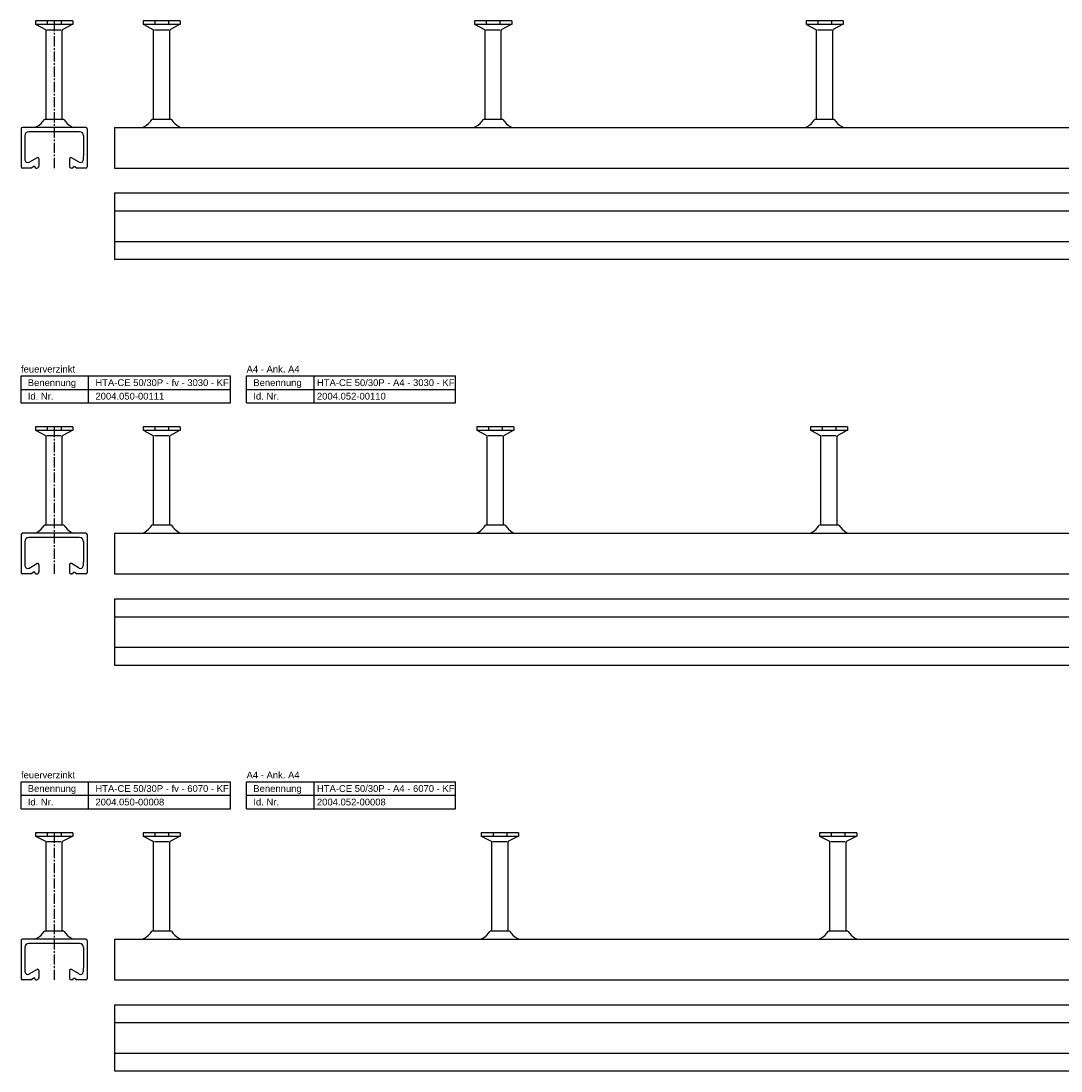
# Model space of a CAD drawing. Header units: millimetres. Extents: x 6357 to 12496, y -479 to 2742.
# Tile 1 of 7: x 6357 to 7126, y -479 to 297. Entities that reach past the tile are written whole.
import ezdxf

# ---------------------------------------------------------------- set-up
doc = ezdxf.new("R2010")
doc.units = ezdxf.units.MM
doc.header["$LTSCALE"] = 10
doc.linetypes.add('MITTE2', pattern=[1.125, 0.75, -0.125, 0.125, -0.125])
doc.layers.add('ACHSEN', color=1, linetype='MITTE2')
doc.layers.add('HALFEN', color=2, linetype='CONTINUOUS')
doc.styles.add('ARIAL50', font='arial.ttf', dxfattribs={"height": 5})

msp = doc.modelspace()

# ---------------------------------------------------------------- linework, layer by layer
at = {"layer": 'ACHSEN'}
for p, q in [((6381.47, 296.75), (6381.47, 188.05)), ((6381.47, -3.25), (6381.47, -111.95)), ((6381.47, -303.25), (6381.47, -411.95))]:
    msp.add_line(p, q, dxfattribs=at)
at = {"layer": 'HALFEN'}
for p, q in [((6395.2, 296.75), (6367.75, 296.75)), ((6367.75, 296.75), (6367.75, 294.05)), ((6376.4, 296.75), (6376.4, 294.05)), ((6386.55, 296.75), (6386.55, 294.05)), ((6395.2, 296.75), (6395.2, 294.05)), ((6474.7, 296.75), (6447.24, 296.75)), ((6447.24, 296.75), (6447.24, 294.05)), ((6455.89, 296.75), (6455.89, 294.05)), ((6466.04, 296.75), (6466.04, 294.05)), ((6474.7, 296.75), (6474.7, 294.05)), ((6719.7, 296.75), (6692.24, 296.75)), ((6692.24, 296.75), (6692.24, 294.05)), ((6700.89, 296.75), (6700.89, 294.05)), ((6711.04, 296.75), (6711.04, 294.05)), ((6719.7, 296.75), (6719.7, 294.05)), ((6964.7, 296.75), (6937.24, 296.75)), ((6937.24, 296.75), (6937.24, 294.05)), ((6945.89, 296.75), (6945.89, 294.05)), ((6956.04, 296.75), (6956.04, 294.05)), ((6964.7, 296.75), (6964.7, 294.05)), ((6395.2, 294.05), (6367.75, 294.05)), ((6368.23, 294.05), (6375.04, 290.47)), ((6375.47, 224.05), (6375.47, 289.77)), ((6376.13, 290.25), (6386.77, 290.25)), ((6387.47, 224.05), (6387.47, 289.77)), ((6394.71, 294.05), (6387.9, 290.47)), ((6474.7, 294.05), (6447.24, 294.05)), ((6447.73, 294.05), (6454.54, 290.47)), ((6454.97, 224.05), (6454.97, 289.77)), ((6455.62, 290.25), (6466.27, 290.25)), ((6466.97, 224.05), (6466.97, 289.77)), ((6474.21, 294.05), (6467.4, 290.47)), ((6719.7, 294.05), (6692.24, 294.05)), ((6692.73, 294.05), (6699.54, 290.47)), ((6699.97, 224.05), (6699.97, 289.77)), ((6700.62, 290.25), (6711.27, 290.25)), ((6711.97, 224.05), (6711.97, 289.77)), ((6719.21, 294.05), (6712.4, 290.47)), ((6964.7, 294.05), (6937.24, 294.05)), ((6937.73, 294.05), (6944.54, 290.47)), ((6944.97, 224.05), (6944.97, 289.77)), ((6945.62, 290.25), (6956.27, 290.25)), ((6956.97, 224.05), (6956.97, 289.77)), ((6964.21, 294.05), (6957.4, 290.47)), ((6404.97, 218.05), (6357.97, 218.05)), ((6388.68, 224.05), (6374.27, 224.05)), ((6388.68, 224.05), (6387.94, 224.05)), ((6425.97, 218.05), (7475.97, 218.05)), ((6425.97, 218.05), (6425.97, 188.05)), ((6468.18, 224.05), (6453.76, 224.05)), ((6713.18, 224.05), (6698.76, 224.05)), ((6958.18, 224.05), (6943.76, 224.05)), ((6356.97, 217.05), (6356.97, 189.05)), ((6359.72, 211.85), (6359.71, 199.8)), ((6400.22, 214.85), (6362.72, 214.85)), ((6403.22, 212.05), (6403.22, 199.8)), ((6405.97, 217.05), (6405.97, 189.05)), ((6359.71, 199.8), (6359.9, 193.99)), ((6362.9, 192.32), (6368.72, 195.67)), ((6370.22, 194.81), (6370.22, 189.55)), ((6392.72, 194.81), (6392.72, 189.55)), ((6400.04, 192.32), (6394.22, 195.67)), ((6403.22, 199.8), (6403.04, 193.99)), ((6364.72, 188.05), (6357.97, 188.05)), ((6366.22, 189.3), (6364.72, 188.05)), ((6367.22, 189.3), (6366.22, 189.3)), ((6367.72, 188.05), (6367.22, 189.3)), ((6367.72, 188.05), (6368.72, 188.05)), ((6395.22, 188.05), (6394.22, 188.05)), ((6395.22, 188.05), (6395.72, 189.3)), ((6395.72, 189.3), (6396.72, 189.3)), ((6396.72, 189.3), (6398.22, 188.05)), ((6404.97, 188.05), (6398.22, 188.05)), ((6425.97, 188.05), (7475.97, 188.05)), ((6425.97, 169.62), (7475.97, 169.62)), ((6425.97, 169.62), (6425.97, 120.62)), ((6425.97, 156.37), (7475.97, 156.37)), ((6425.97, 133.87), (7475.97, 133.87)), ((6425.97, 120.62), (7475.97, 120.62)), ((6356.97, 34.42), (6511.94, 34.42)), ((6356.97, 14.42), (6356.97, 34.42)), ((6406.97, 14.42), (6406.97, 34.42)), ((6511.94, 14.42), (6511.94, 34.42)), ((6523.72, 34.42), (6678.2, 34.42)), ((6523.72, 14.42), (6523.72, 34.42)), ((6573.72, 14.42), (6573.72, 34.42)), ((6678.2, 14.42), (6678.2, 34.42)), ((6356.97, 24.42), (6511.94, 24.42)), ((6523.72, 24.42), (6678.2, 24.42)), ((6356.97, 14.42), (6511.94, 14.42)), ((6523.72, 14.42), (6678.2, 14.42)), ((6395.2, -3.25), (6367.75, -3.25)), ((6367.75, -3.25), (6367.75, -5.95)), ((6395.2, -5.95), (6367.75, -5.95)), ((6368.23, -5.95), (6375.04, -9.53)), ((6376.4, -3.25), (6376.4, -5.95)), ((6386.55, -3.25), (6386.55, -5.95)), ((6394.71, -5.95), (6387.9, -9.53)), ((6395.2, -3.25), (6395.2, -5.95)), ((6474.7, -3.25), (6447.24, -3.25)), ((6447.24, -3.25), (6447.24, -5.95)), ((6474.7, -5.95), (6447.24, -5.95)), ((6447.73, -5.95), (6454.54, -9.53)), ((6455.89, -3.25), (6455.89, -5.95)), ((6466.04, -3.25), (6466.04, -5.95)), ((6474.21, -5.95), (6467.4, -9.53)), ((6474.7, -3.25), (6474.7, -5.95)), ((6721.36, -3.25), (6693.91, -3.25)), ((6693.91, -3.25), (6693.91, -5.95)), ((6721.36, -5.95), (6693.91, -5.95)), ((6694.4, -5.95), (6701.21, -9.53)), ((6702.56, -3.25), (6702.56, -5.95)), ((6712.71, -3.25), (6712.71, -5.95)), ((6720.87, -5.95), (6714.06, -9.53)), ((6721.36, -3.25), (6721.36, -5.95)), ((6968.03, -3.25), (6940.57, -3.25)), ((6940.57, -3.25), (6940.57, -5.95)), ((6968.03, -5.95), (6940.57, -5.95)), ((6941.06, -5.95), (6947.87, -9.53)), ((6949.23, -3.25), (6949.23, -5.95)), ((6959.38, -3.25), (6959.38, -5.95)), ((6967.54, -5.95), (6960.73, -9.53)), ((6968.03, -3.25), (6968.03, -5.95)), ((6375.47, -75.95), (6375.47, -10.23)), ((6376.13, -9.75), (6386.77, -9.75)), ((6387.47, -75.95), (6387.47, -10.23)), ((6454.97, -75.95), (6454.97, -10.23)), ((6455.62, -9.75), (6466.27, -9.75)), ((6466.97, -75.95), (6466.97, -10.23)), ((6701.64, -75.95), (6701.64, -10.23)), ((6702.29, -9.75), (6712.93, -9.75)), ((6713.64, -75.95), (6713.64, -10.23)), ((6948.3, -75.95), (6948.3, -10.23)), ((6948.96, -9.75), (6959.6, -9.75)), ((6960.3, -75.95), (6960.3, -10.23)), ((6388.68, -75.95), (6374.27, -75.95)), ((6388.68, -75.95), (6387.94, -75.95)), ((6468.18, -75.95), (6453.76, -75.95)), ((6714.84, -75.95), (6700.43, -75.95)), ((6961.51, -75.95), (6947.1, -75.95)), ((6356.97, -82.95), (6356.97, -110.95)), ((6404.97, -81.95), (6357.97, -81.95)), ((6400.22, -85.15), (6362.72, -85.15)), ((6405.97, -82.95), (6405.97, -110.95)), ((6425.97, -81.95), (9455.97, -81.95)), ((6425.97, -81.95), (6425.97, -111.95)), ((6359.72, -88.15), (6359.71, -100.2)), ((6403.22, -87.95), (6403.22, -100.2)), ((6359.71, -100.2), (6359.9, -106.01)), ((6403.22, -100.2), (6403.04, -106.01)), ((6362.9, -107.68), (6368.72, -104.33)), ((6370.22, -105.19), (6370.22, -110.45)), ((6392.72, -105.19), (6392.72, -110.45)), ((6400.04, -107.68), (6394.22, -104.33)), ((6364.72, -111.95), (6357.97, -111.95)), ((6366.22, -110.7), (6364.72, -111.95)), ((6367.22, -110.7), (6366.22, -110.7)), ((6367.72, -111.95), (6367.22, -110.7)), ((6367.72, -111.95), (6368.72, -111.95)), ((6395.22, -111.95), (6394.22, -111.95)), ((6395.22, -111.95), (6395.72, -110.7)), ((6395.72, -110.7), (6396.72, -110.7)), ((6396.72, -110.7), (6398.22, -111.95)), ((6404.97, -111.95), (6398.22, -111.95)), ((6425.97, -111.95), (9455.97, -111.95)), ((6425.97, -130.38), (9455.97, -130.38)), ((6425.97, -130.38), (6425.97, -179.38)), ((6425.97, -143.63), (9455.97, -143.63)), ((6425.97, -166.13), (9455.97, -166.13)), ((6425.97, -179.38), (9455.97, -179.38)), ((6356.97, -265.58), (6511.94, -265.58)), ((6356.97, -285.58), (6356.97, -265.58)), ((6406.97, -285.58), (6406.97, -265.58)), ((6511.94, -285.58), (6511.94, -265.58)), ((6523.72, -265.58), (6678.2, -265.58)), ((6523.72, -285.58), (6523.72, -265.58)), ((6573.72, -285.58), (6573.72, -265.58)), ((6678.2, -285.58), (6678.2, -265.58)), ((6356.97, -275.58), (6511.94, -275.58)), ((6523.72, -275.58), (6678.2, -275.58)), ((6356.97, -285.58), (6511.94, -285.58)), ((6523.72, -285.58), (6678.2, -285.58)), ((6395.2, -303.25), (6367.75, -303.25)), ((6367.75, -303.25), (6367.75, -305.95)), ((6395.2, -305.95), (6367.75, -305.95)), ((6368.23, -305.95), (6375.04, -309.53)), ((6375.47, -375.95), (6375.47, -310.23)), ((6376.13, -309.75), (6386.77, -309.75)), ((6376.4, -303.25), (6376.4, -305.95)), ((6386.55, -303.25), (6386.55, -305.95)), ((6387.47, -375.95), (6387.47, -310.23)), ((6394.71, -305.95), (6387.9, -309.53)), ((6395.2, -303.25), (6395.2, -305.95)), ((6474.7, -303.25), (6447.24, -303.25)), ((6447.24, -303.25), (6447.24, -305.95)), ((6474.7, -305.95), (6447.24, -305.95)), ((6447.73, -305.95), (6454.54, -309.53)), ((6454.97, -375.95), (6454.97, -310.23)), ((6455.62, -309.75), (6466.27, -309.75)), ((6455.89, -303.25), (6455.89, -305.95)), ((6466.04, -303.25), (6466.04, -305.95)), ((6466.97, -375.95), (6466.97, -310.23)), ((6474.21, -305.95), (6467.4, -309.53)), ((6474.7, -303.25), (6474.7, -305.95)), ((6724.7, -303.25), (6697.24, -303.25)), ((6697.24, -303.25), (6697.24, -305.95)), ((6724.7, -305.95), (6697.24, -305.95)), ((6697.73, -305.95), (6704.54, -309.53)), ((6704.97, -375.95), (6704.97, -310.23)), ((6705.62, -309.75), (6716.27, -309.75)), ((6705.89, -303.25), (6705.89, -305.95)), ((6716.04, -303.25), (6716.04, -305.95)), ((6716.97, -375.95), (6716.97, -310.23)), ((6724.21, -305.95), (6717.4, -309.53)), ((6724.7, -303.25), (6724.7, -305.95)), ((6974.7, -303.25), (6947.24, -303.25)), ((6947.24, -303.25), (6947.24, -305.95)), ((6974.7, -305.95), (6947.24, -305.95)), ((6947.73, -305.95), (6954.54, -309.53)), ((6954.97, -375.95), (6954.97, -310.23)), ((6955.62, -309.75), (6966.27, -309.75)), ((6955.89, -303.25), (6955.89, -305.95)), ((6966.04, -303.25), (6966.04, -305.95)), ((6966.97, -375.95), (6966.97, -310.23)), ((6974.21, -305.95), (6967.4, -309.53)), ((6974.7, -303.25), (6974.7, -305.95)), ((6388.68, -375.95), (6374.27, -375.95)), ((6388.68, -375.95), (6387.94, -375.95)), ((6468.18, -375.95), (6453.76, -375.95)), ((6718.18, -375.95), (6703.76, -375.95)), ((6968.18, -375.95), (6953.76, -375.95)), ((6356.97, -382.95), (6356.97, -410.95)), ((6404.97, -381.95), (6357.97, -381.95)), ((6400.22, -385.15), (6362.72, -385.15)), ((6403.22, -387.95), (6403.22, -400.2)), ((6405.97, -382.95), (6405.97, -410.95)), ((6425.97, -381.95), (12495.97, -381.95)), ((6425.97, -381.95), (6425.97, -411.95)), ((6359.72, -388.15), (6359.71, -400.2)), ((6359.71, -400.2), (6359.9, -406.01)), ((6403.22, -400.2), (6403.04, -406.01)), ((6362.9, -407.68), (6368.72, -404.33)), ((6366.22, -410.7), (6364.72, -411.95)), ((6367.22, -410.7), (6366.22, -410.7)), ((6367.72, -411.95), (6367.22, -410.7)), ((6370.22, -405.19), (6370.22, -410.45)), ((6392.72, -405.19), (6392.72, -410.45)), ((6400.04, -407.68), (6394.22, -404.33)), ((6395.22, -411.95), (6395.72, -410.7)), ((6395.72, -410.7), (6396.72, -410.7)), ((6396.72, -410.7), (6398.22, -411.95)), ((6364.72, -411.95), (6357.97, -411.95)), ((6367.72, -411.95), (6368.72, -411.95)), ((6395.22, -411.95), (6394.22, -411.95)), ((6404.97, -411.95), (6398.22, -411.95)), ((6425.97, -411.95), (12495.97, -411.95)), ((6425.97, -430.38), (12495.97, -430.38)), ((6425.97, -430.38), (6425.97, -479.38)), ((6425.97, -443.63), (12495.97, -443.63)), ((6425.97, -466.13), (12495.97, -466.13)), ((6425.97, -479.38), (12495.97, -479.38))]:
    msp.add_line(p, q, dxfattribs=at)
for centre, radius, start, end in [((6374.67, 289.77), 0.8, 0, 62.30053), ((6388.27, 289.77), 0.8, 117.69947, 180), ((6454.17, 289.77), 0.8, 0, 62.30053), ((6467.77, 289.77), 0.8, 117.69947, 180), ((6699.17, 289.77), 0.8, 0, 62.30053), ((6712.77, 289.77), 0.8, 117.69947, 180), ((6944.17, 289.77), 0.8, 0, 62.30053), ((6957.77, 289.77), 0.8, 117.69947, 180), ((6357.97, 217.05), 1, 90, 180), ((6364.7, 226.8), 9, 283.5362, 296.84141), ((6359.83, 233.59), 17.3, 301.0756, 326.5383), ((6403.11, 233.59), 17.3, 213.4617, 238.9244), ((6398.25, 226.8), 9, 243.15859, 256.4638), ((6404.97, 217.05), 1, 0, 90), ((6444.2, 226.8), 9, 283.5362, 296.84141), ((6439.33, 233.59), 17.3, 301.0756, 326.5383), ((6482.61, 233.59), 17.3, 213.4617, 238.9244), ((6477.74, 226.8), 9, 243.15859, 256.4638), ((6689.2, 226.8), 9, 283.5362, 296.84141), ((6684.33, 233.59), 17.3, 301.0756, 326.5383), ((6727.61, 233.59), 17.3, 213.4617, 238.9244), ((6722.74, 226.8), 9, 243.15859, 256.4638), ((6934.2, 226.8), 9, 283.5362, 296.84141), ((6929.33, 233.59), 17.3, 301.0756, 326.5383), ((6972.61, 233.59), 17.3, 213.4617, 238.9244), ((6967.74, 226.8), 9, 243.15859, 256.4638), ((6362.72, 211.85), 3, 90, 180), ((6400.22, 211.85), 3, 0, 90), ((6369.22, 194.81), 1, 0, 119.95321), ((6393.72, 194.81), 1, 60.04679, 180), ((6357.97, 189.05), 1, 180, 270), ((6361.9, 194.05), 2, 181.84304, 299.95321), ((6368.72, 189.55), 1.5, 270, 0), ((6394.22, 189.55), 1.5, 180, 270), ((6401.04, 194.05), 2, 240.04679, 358.15696), ((6404.97, 189.05), 1, 270, 0), ((6374.67, -10.23), 0.8, 0, 62.30053), ((6388.27, -10.23), 0.8, 117.69947, 180), ((6454.17, -10.23), 0.8, 0, 62.30053), ((6467.77, -10.23), 0.8, 117.69947, 180), ((6700.84, -10.23), 0.8, 0, 62.30053), ((6714.44, -10.23), 0.8, 117.69947, 180), ((6947.5, -10.23), 0.8, 0, 62.30053), ((6961.1, -10.23), 0.8, 117.69947, 180), ((6359.83, -66.41), 17.3, 301.0756, 326.5383), ((6403.11, -66.41), 17.3, 213.4617, 238.9244), ((6439.33, -66.41), 17.3, 301.0756, 326.5383), ((6482.61, -66.41), 17.3, 213.4617, 238.9244), ((6685.99, -66.41), 17.3, 301.0756, 326.5383), ((6729.28, -66.41), 17.3, 213.4617, 238.9244), ((6932.66, -66.41), 17.3, 301.0756, 326.5383), ((6975.94, -66.41), 17.3, 213.4617, 238.9244), ((6357.97, -82.95), 1, 90, 180), ((6362.72, -88.15), 3, 90, 180), ((6364.7, -73.2), 9, 283.5362, 296.84141), ((6398.25, -73.2), 9, 243.15859, 256.4638), ((6400.22, -88.15), 3, 0, 90), ((6404.97, -82.95), 1, 0, 90), ((6444.2, -73.2), 9, 283.5362, 296.84141), ((6477.74, -73.2), 9, 243.15859, 256.4638), ((6690.86, -73.2), 9, 283.5362, 296.84141), ((6724.41, -73.2), 9, 243.15859, 256.4638), ((6937.53, -73.2), 9, 283.5362, 296.84141), ((6971.08, -73.2), 9, 243.15859, 256.4638), ((6361.9, -105.95), 2, 181.84304, 299.95321), ((6369.22, -105.19), 1, 0, 119.95321), ((6393.72, -105.19), 1, 60.04679, 180), ((6401.04, -105.95), 2, 240.04679, 358.15696), ((6357.97, -110.95), 1, 180, 270), ((6368.72, -110.45), 1.5, 270, 0), ((6394.22, -110.45), 1.5, 180, 270), ((6404.97, -110.95), 1, 270, 0), ((6374.67, -310.23), 0.8, 0, 62.30053), ((6388.27, -310.23), 0.8, 117.69947, 180), ((6454.17, -310.23), 0.8, 0, 62.30053), ((6467.77, -310.23), 0.8, 117.69947, 180), ((6704.17, -310.23), 0.8, 0, 62.30053), ((6717.77, -310.23), 0.8, 117.69947, 180), ((6954.17, -310.23), 0.8, 0, 62.30053), ((6967.77, -310.23), 0.8, 117.69947, 180), ((6359.83, -366.41), 17.3, 301.0756, 326.5383), ((6403.11, -366.41), 17.3, 213.4617, 238.9244), ((6439.33, -366.41), 17.3, 301.0756, 326.5383), ((6482.61, -366.41), 17.3, 213.4617, 238.9244), ((6689.33, -366.41), 17.3, 301.0756, 326.5383), ((6732.61, -366.41), 17.3, 213.4617, 238.9244), ((6939.33, -366.41), 17.3, 301.0756, 326.5383), ((6982.61, -366.41), 17.3, 213.4617, 238.9244), ((6357.97, -382.95), 1, 90, 180), ((6362.72, -388.15), 3, 90, 180), ((6364.7, -373.2), 9, 283.5362, 296.84141), ((6398.25, -373.2), 9, 243.15859, 256.4638), ((6400.22, -388.15), 3, 0, 90), ((6404.97, -382.95), 1, 0, 90), ((6444.2, -373.2), 9, 283.5362, 296.84141), ((6477.74, -373.2), 9, 243.15859, 256.4638), ((6694.2, -373.2), 9, 283.5362, 296.84141), ((6727.74, -373.2), 9, 243.15859, 256.4638), ((6944.2, -373.2), 9, 283.5362, 296.84141), ((6977.74, -373.2), 9, 243.15859, 256.4638), ((6357.97, -410.95), 1, 180, 270), ((6361.9, -405.95), 2, 181.84304, 299.95321), ((6369.22, -405.19), 1, 0, 119.95321), ((6368.72, -410.45), 1.5, 270, 0), ((6393.72, -405.19), 1, 60.04679, 180), ((6394.22, -410.45), 1.5, 180, 270), ((6401.04, -405.95), 2, 240.04679, 358.15696), ((6404.97, -410.95), 1, 270, 0)]:
    msp.add_arc(centre, radius, start, end, dxfattribs=at)

# ---------------------------------------------------------------- texts
at = {"layer": 'HALFEN', "style": 'ARIAL50'}
for s, p in [('feuerverzinkt', (6356.97, 36.92)), ('A4 - Ank. A4', (6523.72, 36.92)), ('Benennung', (6361.97, 26.92)), ('HTA-CE 50/30P - fv - 3030 - KF', (6411.97, 26.92)), ('Benennung', (6528.72, 26.92)), ('HTA-CE 50/30P - A4 - 3030 - KF', (6575.72, 26.92)), ('Id. Nr.', (6361.97, 16.92)), ('2004.050-00111', (6411.97, 16.92)), ('Id. Nr.', (6528.72, 16.92)), ('2004.052-00110', (6575.72, 16.92)), ('feuerverzinkt', (6356.97, -263.08)), ('A4 - Ank. A4', (6523.72, -263.08)), ('Benennung', (6361.97, -273.08)), ('HTA-CE 50/30P - fv - 6070 - KF', (6411.97, -273.08)), ('Benennung', (6528.72, -273.08)), ('HTA-CE 50/30P - A4 - 6070 - KF', (6575.72, -273.08)), ('Id. Nr.', (6361.97, -283.08)), ('2004.050-00008', (6411.97, -283.08)), ('Id. Nr.', (6528.72, -283.08)), ('2004.052-00008', (6575.72, -283.08))]:
    msp.add_text(s, height=5, dxfattribs=at).set_placement(p)

doc.saveas('drawing.dxf')
